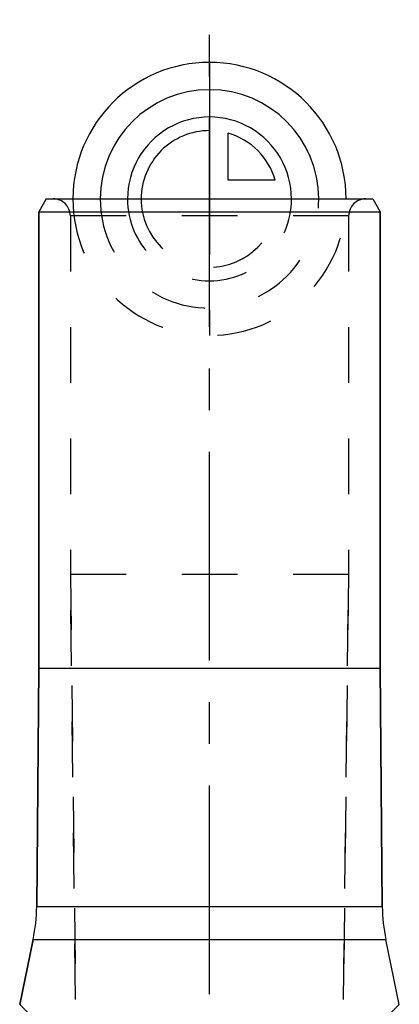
# Model space of a CAD drawing. Header units: millimetres. Extents: x 408 to 592, y 404 to 596.
# Tile 4 of 4: x 478 to 522, y 481 to 596. Entities that reach past the tile are written whole.
import ezdxf

# ---------------------------------------------------------------- set-up
doc = ezdxf.new("R2010")
doc.units = ezdxf.units.MM
doc.header["$LTSCALE"] = 65.185185
doc.linetypes.add('CENTER', pattern=[0.6, 0.375, -0.075, 0.075, -0.075])
doc.linetypes.add('HIDDEN', pattern=[0.2, 0.1, -0.1])
for name, color, linetype in [('ACHSEN_S', 7, 'CONTINUOUS'), ('KOERPER', 7, 'CONTINUOUS'), ('KONST.EL_MIT_GEO', 7, 'CONTINUOUS'), ('KURVEN', 7, 'CONTINUOUS')]:
    doc.layers.add(name, color=color, linetype=linetype)

msp = doc.modelspace()

# ---------------------------------------------------------------- linework, layer by layer
at = {"layer": 'ACHSEN_S', "color": 2, "linetype": 'CENTER'}
msp.add_line((500, 403.79), (500, 596.21), dxfattribs=at)
at = {"layer": 'KOERPER', "color": 7, "linetype": 'Continuous'}
for p, q in [((480, 520.21), (480, 573.71)), ((520, 520.21), (520, 573.71)), ((479.76, 492.3), (480, 520.21)), ((480, 520.21), (520, 520.21)), ((520.24, 492.3), (520, 520.21)), ((477.77, 480.82), (479.34, 488.42)), ((522.23, 480.82), (520.66, 488.42))]:
    msp.add_line(p, q, dxfattribs=at)
at = {"layer": 'KOERPER', "color": 8, "linetype": 'HIDDEN'}
for p, q in [((483.7, 573.21), (483.7, 531.21)), ((516.3, 573.21), (516.3, 531.21)), ((483.7, 531.21), (484.47, 468.34)), ((516.3, 531.21), (483.7, 531.21)), ((516.3, 531.21), (515.53, 468.34))]:
    msp.add_line(p, q, dxfattribs=at)
at = {"layer": 'KONST.EL_MIT_GEO', "color": 7, "linetype": 'Continuous'}
for p, q in [((480.87, 575.21), (480, 573.71)), ((480.87, 575.21), (519.13, 575.21)), ((519.13, 575.21), (520, 573.71)), ((480, 573.71), (480, 520.21)), ((480, 573.71), (520, 573.71)), ((520, 573.71), (520, 520.21)), ((480, 520.21), (479.76, 492.3)), ((520, 520.21), (520.24, 492.3)), ((479.76, 492.3), (520.24, 492.3)), ((479.34, 488.42), (477.77, 480.82)), ((479.34, 488.42), (520.66, 488.42))]:
    msp.add_line(p, q, dxfattribs=at)
at = {"layer": 'KONST.EL_MIT_GEO', "color": 8, "linetype": 'HIDDEN'}
for p, q in [((483.7, 573.21), (483.7, 531.21)), ((516.3, 573.21), (483.7, 573.21)), ((516.3, 573.21), (516.3, 531.21)), ((484.47, 468.34), (483.7, 531.21)), ((515.53, 468.34), (516.3, 531.21))]:
    msp.add_line(p, q, dxfattribs=at)
for centre, start, end in [((481.7, 573.21), 0, 90), ((518.3, 573.21), 90, 180)]:
    msp.add_arc(centre, 2, start, end, dxfattribs=at)
at = {"layer": 'KONST.EL_MIT_GEO', "color": 7, "linetype": 'Continuous'}
for centre, start, end in [((459.76, 492.47), 348.3, 359.5), ((540.24, 492.47), 180.5, 191.7)]:
    msp.add_arc(centre, 20, start, end, dxfattribs=at)
msp.add_open_spline([(477.77, 480.82), (477.77, 480.82), (477.77, 480.82), (477.77, 480.82), (477.77, 480.82), (477.78, 480.81), (477.79, 480.81), (477.8, 480.79), (477.82, 480.77), (477.84, 480.75), (477.86, 480.73), (477.9, 480.69), (477.96, 480.63), (478.04, 480.55), (478.13, 480.45), (478.24, 480.34), (478.36, 480.22), (478.54, 480.03), (478.81, 479.76), (479.16, 479.4), (479.57, 479), (480.01, 478.55), (480.5, 478.07), (481.02, 477.56), (481.8, 476.82), (482.84, 475.84), (484.2, 474.61), (485.69, 473.34), (487.29, 472.04), (489.03, 470.75), (490.9, 469.5), (492.93, 468.35), (494.75, 467.55), (496.3, 467.05), (497.5, 466.76), (498.74, 466.58), (500, 466.52), (501.26, 466.58), (502.5, 466.76), (503.7, 467.05), (505.25, 467.55), (507.07, 468.35), (509.1, 469.5), (510.97, 470.75), (512.71, 472.04), (514.31, 473.34), (515.8, 474.61), (517.16, 475.84), (518.2, 476.82), (518.98, 477.56), (519.5, 478.07), (519.99, 478.55), (520.43, 479), (520.84, 479.4), (521.19, 479.76), (521.46, 480.03), (521.64, 480.22), (521.76, 480.34), (521.87, 480.45), (521.96, 480.55), (522.04, 480.63), (522.1, 480.69), (522.14, 480.73), (522.16, 480.75), (522.18, 480.77), (522.2, 480.79), (522.21, 480.81), (522.22, 480.81), (522.23, 480.82), (522.23, 480.82), (522.23, 480.82), (522.23, 480.82), (522.23, 480.82)], degree=3, knots=[0, 0, 0, 0, 0.000012, 0.000049, 0.00011, 0.000195, 0.000439, 0.000781, 0.001219, 0.001754, 0.002385, 0.003112, 0.004851, 0.006966, 0.009449, 0.012295, 0.015494, 0.019038, 0.027124, 0.036475, 0.047007, 0.058637, 0.071285, 0.084872, 0.099323, 0.130552, 0.164489, 0.200739, 0.238987, 0.278991, 0.320575, 0.363615, 0.408008, 0.430681, 0.453618, 0.476755, 0.5, 0.523245, 0.546382, 0.569319, 0.591992, 0.636385, 0.679425, 0.721009, 0.761013, 0.799261, 0.835511, 0.869448, 0.900677, 0.915128, 0.928715, 0.941363, 0.952993, 0.963525, 0.972876, 0.980962, 0.984506, 0.987705, 0.990551, 0.993034, 0.995149, 0.996888, 0.997615, 0.998246, 0.998781, 0.999219, 0.999561, 0.999805, 0.99989, 0.999951, 0.999988, 1, 1, 1, 1], dxfattribs=at)
at = {"layer": 'KURVEN', "color": 40, "linetype": 'Continuous'}
for p, q in [((500, 591.21), (500, 575.21)), ((502.2, 577.41), (502.2, 582.9)), ((507.69, 577.41), (502.2, 577.41))]:
    msp.add_line(p, q, dxfattribs=at)
at = {"layer": 'KURVEN', "color": 8, "linetype": 'HIDDEN'}
for p, q in [((490.4, 575.21), (508, 575.21)), ((500, 575.21), (500, 559.21))]:
    msp.add_line(p, q, dxfattribs=at)
at = {"layer": 'KURVEN', "color": 40, "linetype": 'Continuous'}
for radius, start, end in [(16, 0, 180), (12.8, 0, 180), (9.6, 0, 180.0001), (8, 90, 180.0001), (8, 15.962, 74.038)]:
    msp.add_arc((500, 575.21), radius, start, end, dxfattribs=at)
at = {"layer": 'KURVEN', "color": 8, "linetype": 'HIDDEN'}
for radius, start in [(16, 180), (12.8, 180), (9.6, 180.0001), (8, 180.0001)]:
    msp.add_arc((500, 575.21), radius, start, 360, dxfattribs=at)

doc.saveas('drawing.dxf')
